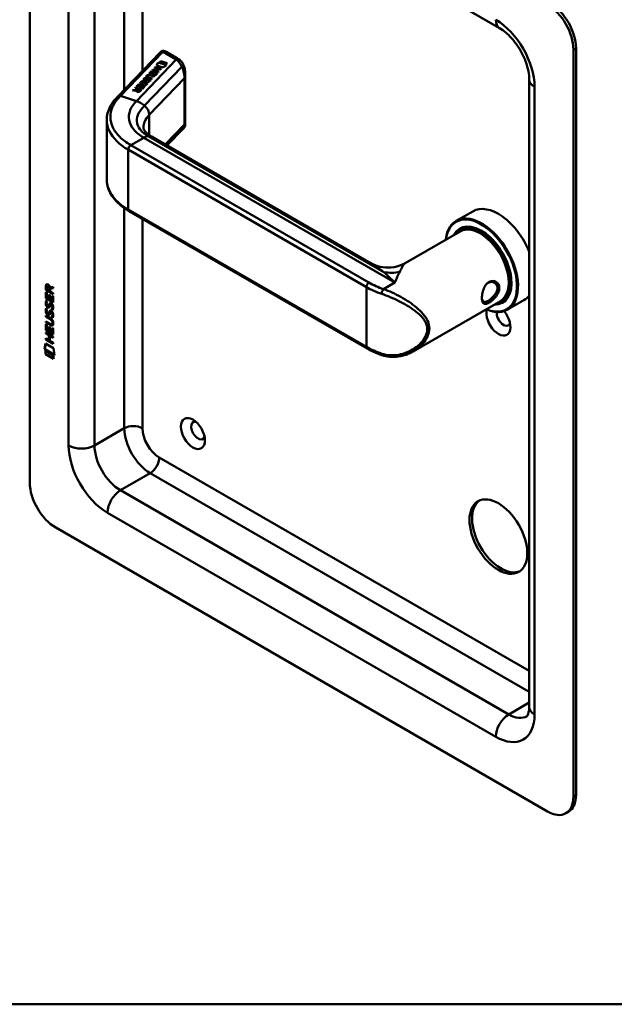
# Model space of a CAD drawing. Header units: millimetres. Extents: x 20 to 833, y 20 to 574.
# Tile 1 of 5: x 176 to 241, y 20 to 128. Entities that reach past the tile are written whole.
import ezdxf

# ---------------------------------------------------------------- set-up
doc = ezdxf.new("R2010")
doc.units = ezdxf.units.MM
doc.header["$LTSCALE"] = 2
for name, color, linetype, lineweight in [('Sichtbare Kanten(DIN)', 7, 'Continuous', 50), ('Sichtbare tangentiale Kanten(DIN)', 7, 'Continuous', 50), ('Skizziergeometrie(DIN)', 7, 'Continuous', 50)]:
    doc.layers.add(name, color=color, linetype=linetype, lineweight=lineweight)

# ---------------------------------------------------------------- blocks, each defined once
blk = doc.blocks.new('Ränder Standardrahmen')
at = {"layer": 'Skizziergeometrie(DIN)', "flags": 128}
blk.add_lwpolyline([(10, 10), (10, 287), (410, 287), (410, 10), (10, 10)], dxfattribs=at)

msp = doc.modelspace()

# ---------------------------------------------------------------- linework, layer by layer
at = {"layer": 'Sichtbare Kanten(DIN)'}
for p, q in [((177.158, 158.652), (177.158, 77.002)), ((228.484, 126.709), (186.057, 151.204)), ((186.777, 119.244), (191.388, 124.047)), ((193.199, 123.465), (192.051, 124.128)), ((236.555, 42.709), (236.555, 124.359)), ((236.838, 42.872), (236.838, 124.522)), ((191.013, 122.629), (191.184, 122.95)), ((191.016, 122.628), (191.184, 122.943)), ((191.184, 122.95), (192.097, 122.658)), ((191.184, 122.95), (191.184, 122.943)), ((191.184, 122.943), (192.09, 122.653)), ((191.327, 122.954), (191.475, 123.108)), ((192.026, 122.73), (191.327, 122.954)), ((191.332, 122.953), (191.475, 123.101)), ((191.475, 123.108), (192.174, 122.884)), ((191.475, 123.108), (191.475, 123.101)), ((191.475, 123.101), (192.169, 122.879)), ((192.174, 122.884), (192.026, 122.73)), ((190.181, 121.738), (190.442, 122.011)), ((190.262, 121.712), (190.181, 121.738)), ((190.186, 121.737), (190.442, 122.004)), ((190.475, 121.934), (190.262, 121.712)), ((190.442, 122.011), (191.109, 121.797)), ((190.442, 122.011), (190.442, 122.004)), ((190.442, 122.004), (191.104, 121.792)), ((190.689, 121.865), (190.475, 121.934)), ((190.502, 121.67), (190.689, 121.865)), ((190.583, 121.644), (190.502, 121.67)), ((190.507, 121.669), (190.689, 121.859)), ((190.545, 122.117), (190.594, 122.168)), ((191.212, 121.904), (190.545, 122.117)), ((190.55, 122.116), (190.594, 122.162)), ((190.77, 121.839), (190.583, 121.644)), ((190.594, 122.168), (190.888, 122.074)), ((190.594, 122.168), (190.594, 122.162)), ((190.594, 122.162), (190.888, 122.068)), ((190.689, 121.865), (190.689, 121.859)), ((190.769, 121.553), (190.979, 121.773)), ((190.979, 121.773), (190.77, 121.839)), ((190.774, 121.552), (190.979, 121.766)), ((190.795, 122.378), (190.844, 122.429)), ((191.089, 122.284), (190.795, 122.378)), ((190.8, 122.376), (190.844, 122.422)), ((190.844, 122.429), (191.511, 122.215)), ((190.844, 122.429), (190.844, 122.422)), ((190.844, 122.422), (191.506, 122.21)), ((191.109, 121.797), (190.85, 121.527)), ((190.888, 122.074), (191.089, 122.284)), ((190.888, 122.068), (191.089, 122.277)), ((190.888, 122.074), (190.888, 122.068)), ((191.172, 122.257), (190.971, 122.048)), ((190.971, 122.048), (191.261, 121.955)), ((190.971, 122.048), (190.971, 122.041)), ((190.971, 122.041), (191.256, 121.95)), ((190.979, 121.773), (190.979, 121.766)), ((191.714, 122.405), (191.013, 122.629)), ((191.089, 122.284), (191.089, 122.277)), ((191.462, 122.165), (191.172, 122.257)), ((191.261, 121.955), (191.212, 121.904)), ((191.511, 122.215), (191.462, 122.165)), ((192.097, 122.658), (191.714, 122.405)), ((194.143, 116.21), (194.143, 121.68)), ((188.793, 120.292), (189.054, 120.565)), ((188.797, 120.291), (189.054, 120.558)), ((189.054, 120.565), (189.721, 120.351)), ((189.054, 120.565), (189.054, 120.558)), ((189.054, 120.558), (189.716, 120.346)), ((189.315, 120.711), (189.315, 120.705)), ((189.37, 120.653), (189.373, 120.652)), ((189.37, 120.653), (189.37, 120.646)), ((189.37, 120.646), (189.373, 120.646)), ((189.451, 120.648), (189.451, 120.641)), ((189.455, 120.92), (189.455, 120.913)), ((189.549, 120.691), (189.549, 120.685)), ((189.586, 120.714), (189.586, 120.708)), ((189.644, 121.054), (189.644, 121.048)), ((189.699, 120.996), (189.702, 120.995)), ((189.699, 120.996), (189.699, 120.989)), ((189.699, 120.989), (189.702, 120.989)), ((189.76, 120.727), (189.755, 120.725)), ((189.78, 120.991), (189.78, 120.984)), ((189.784, 121.263), (189.784, 121.256)), ((189.879, 121.034), (189.879, 121.028)), ((189.907, 120.662), (189.907, 120.665)), ((189.907, 120.656), (189.907, 120.659)), ((189.908, 120.673), (189.908, 120.666)), ((189.916, 121.057), (189.916, 121.051)), ((189.999, 121.421), (189.999, 121.414)), ((190.033, 121.486), (190.031, 121.485)), ((190.11, 120.811), (190.044, 120.85)), ((190.089, 121.069), (190.084, 121.068)), ((190.477, 121.139), (190.094, 121.262)), ((190.137, 121.315), (190.526, 121.19)), ((190.137, 121.308), (190.521, 121.185)), ((190.236, 121.005), (190.237, 121.008)), ((190.236, 120.999), (190.237, 121.002)), ((190.237, 121.016), (190.237, 121.009)), ((190.727, 121.4), (190.338, 121.524)), ((190.392, 121.573), (190.776, 121.45)), ((190.392, 121.567), (190.771, 121.445)), ((190.526, 121.19), (190.477, 121.139)), ((190.776, 121.45), (190.727, 121.4)), ((190.85, 121.527), (190.769, 121.553)), ((231.726, 52.507), (231.726, 121.093)), ((188.388, 119.871), (188.444, 119.929)), ((188.769, 119.888), (188.388, 119.871)), ((188.395, 119.871), (188.444, 119.923)), ((188.444, 119.929), (188.808, 119.946)), ((188.444, 119.923), (188.808, 119.939)), ((188.444, 119.929), (188.444, 119.923)), ((188.652, 120.146), (188.701, 120.197)), ((188.918, 120.061), (188.652, 120.146)), ((188.657, 120.144), (188.701, 120.191)), ((188.701, 120.197), (189.368, 119.984)), ((188.701, 120.197), (188.701, 120.191)), ((188.701, 120.191), (189.363, 119.979)), ((188.769, 119.888), (188.769, 119.882)), ((188.874, 120.266), (188.793, 120.292)), ((188.808, 119.946), (188.918, 120.061)), ((188.808, 119.939), (188.918, 120.054)), ((188.808, 119.946), (188.808, 119.939)), ((188.855, 119.858), (188.855, 119.852)), ((189.087, 120.488), (188.874, 120.266)), ((189, 120.034), (188.885, 119.915)), ((188.918, 120.061), (188.918, 120.054)), ((189.237, 119.958), (189, 120.034)), ((189.301, 120.419), (189.087, 120.488)), ((189.114, 120.225), (189.301, 120.419)), ((189.195, 120.199), (189.114, 120.225)), ((189.119, 120.223), (189.301, 120.413)), ((189.122, 119.839), (189.237, 119.958)), ((189.122, 119.832), (189.237, 119.952)), ((189.382, 120.393), (189.195, 120.199)), ((189.368, 119.984), (189.198, 119.807)), ((189.237, 119.958), (189.237, 119.952)), ((189.301, 120.419), (189.301, 120.413)), ((189.381, 120.107), (189.591, 120.327)), ((189.462, 120.081), (189.381, 120.107)), ((189.591, 120.327), (189.382, 120.393)), ((189.385, 120.106), (189.591, 120.32)), ((189.721, 120.351), (189.462, 120.081)), ((189.591, 120.327), (189.591, 120.32)), ((189.781, 120.468), (189.715, 120.507)), ((185.563, 110.148), (185.563, 116.621)), ((193.974, 115.781), (192.139, 113.869)), ((214.377, 101.029), (190.444, 114.847)), ((214.01, 91.679), (187.989, 106.703)), ((225.552, 106.673), (223.742, 105.628)), ((224.172, 104.491), (218.167, 101.024)), ((224.299, 104.795), (224.129, 104.697)), ((178.906, 98.086), (178.907, 98.515)), ((178.949, 98.111), (178.906, 98.086)), ((179.715, 97.619), (178.906, 98.086)), ((178.949, 98.539), (178.907, 98.515)), ((178.949, 98.111), (178.949, 98.539)), ((179.715, 97.668), (178.949, 98.111)), ((179.005, 98.443), (179.005, 98.154)), ((179.005, 98.154), (179.293, 97.987)), ((179.093, 98.593), (179.05, 98.569)), ((179.293, 97.987), (179.293, 98.277)), ((179.335, 98.012), (179.293, 97.987)), ((179.335, 98.012), (179.335, 98.302)), ((179.377, 98.346), (179.715, 98.409)), ((179.715, 98.268), (179.392, 98.208)), ((179.434, 98.232), (179.392, 98.208)), ((179.392, 98.208), (179.392, 97.93)), ((179.715, 98.284), (179.434, 98.232)), ((179.715, 98.409), (179.715, 98.268)), ((178.905, 97.195), (178.906, 97.849)), ((178.948, 97.219), (178.905, 97.195)), ((179.714, 96.727), (178.905, 97.195)), ((178.906, 97.849), (179.004, 97.792)), ((178.948, 97.219), (178.948, 97.825)), ((179.714, 96.776), (178.948, 97.219)), ((178.954, 96.914), (179.05, 96.826)), ((179.004, 97.792), (179.004, 97.261)), ((179.004, 97.261), (179.257, 97.115)), ((179.257, 97.115), (179.257, 97.587)), ((179.257, 97.587), (179.356, 97.53)), ((179.3, 97.139), (179.257, 97.115)), ((179.3, 97.139), (179.3, 97.562)), ((179.356, 97.53), (179.356, 97.058)), ((179.356, 97.058), (179.616, 96.907)), ((179.392, 97.93), (179.715, 97.743)), ((179.616, 96.907), (179.616, 97.445)), ((179.616, 97.445), (179.714, 97.388)), ((179.658, 96.932), (179.616, 96.907)), ((179.658, 96.932), (179.658, 97.421)), ((179.714, 97.388), (179.714, 96.727)), ((179.715, 97.743), (179.715, 97.619)), ((228.572, 96.87), (219.047, 91.371)), ((231.152, 96.974), (229.342, 95.929)), ((178.953, 96.083), (179.049, 95.995)), ((179.01, 96.447), (179.012, 96.44)), ((179.234, 96.318), (179.192, 96.293)), ((179.237, 96.319), (179.194, 96.295)), ((179.203, 96.303), (179.206, 96.307)), ((179.245, 96.328), (179.248, 96.332)), ((179.468, 96.536), (179.426, 96.512)), ((179.5, 96.5), (179.496, 96.502)), ((179.542, 96.525), (179.5, 96.5)), ((179.542, 96.525), (179.539, 96.527)), ((179.596, 95.976), (179.554, 95.952)), ((228.899, 96.827), (228.729, 96.729)), ((178.904, 95.162), (178.904, 95.285)), ((178.904, 95.285), (179.37, 95.016)), ((178.946, 95.186), (178.904, 95.162)), ((179.376, 94.889), (178.904, 95.162)), ((178.946, 95.186), (178.947, 95.26)), ((179.419, 94.913), (178.946, 95.186)), ((179.009, 95.616), (179.011, 95.609)), ((179.233, 95.486), (179.191, 95.462)), ((179.236, 95.488), (179.194, 95.463)), ((179.202, 95.472), (179.205, 95.476)), ((179.245, 95.497), (179.248, 95.5)), ((179.468, 95.705), (179.425, 95.681)), ((179.499, 95.669), (179.496, 95.671)), ((179.541, 95.693), (179.499, 95.669)), ((179.541, 95.693), (179.538, 95.695)), ((179.596, 95.145), (179.553, 95.12)), ((178.903, 93.689), (178.903, 94.344)), ((178.903, 94.344), (179.002, 94.287)), ((178.945, 93.714), (178.903, 93.689)), ((179.712, 93.222), (178.903, 93.689)), ((178.904, 94.53), (178.904, 94.653)), ((178.904, 94.653), (179.376, 94.38)), ((178.946, 94.555), (178.904, 94.53)), ((179.369, 94.261), (178.904, 94.53)), ((178.945, 93.714), (178.946, 94.319)), ((179.712, 93.271), (178.945, 93.714)), ((178.946, 94.555), (178.946, 94.629)), ((179.412, 94.285), (178.946, 94.555)), ((179.002, 94.287), (179.002, 93.755)), ((179.002, 93.755), (179.255, 93.609)), ((179.255, 94.081), (179.354, 94.024)), ((179.255, 93.609), (179.255, 94.081)), ((179.297, 93.634), (179.255, 93.609)), ((179.297, 93.634), (179.297, 94.057)), ((179.354, 94.024), (179.353, 93.552)), ((179.613, 94.364), (179.571, 94.34)), ((179.613, 93.402), (179.613, 93.94)), ((179.613, 93.94), (179.712, 93.883)), ((179.625, 94.488), (179.625, 94.492)), ((179.655, 93.426), (179.656, 93.915)), ((179.668, 94.513), (179.668, 94.516)), ((179.712, 93.883), (179.712, 93.222)), ((178.902, 93.307), (178.902, 93.43)), ((178.902, 93.43), (179.711, 92.963)), ((178.945, 93.332), (178.902, 93.307)), ((179.254, 93.104), (178.902, 93.307)), ((178.902, 92.676), (178.902, 92.799)), ((178.902, 92.799), (179.254, 92.596)), ((178.944, 92.7), (178.902, 92.676)), ((179.711, 92.208), (178.902, 92.676)), ((178.944, 92.7), (178.944, 92.774)), ((179.711, 92.257), (178.944, 92.7)), ((178.945, 93.332), (178.945, 93.406)), ((179.296, 93.129), (178.945, 93.332)), ((179.296, 93.129), (179.254, 93.104)), ((179.254, 92.596), (179.254, 93.104)), ((179.296, 92.62), (179.254, 92.596)), ((179.296, 92.62), (179.296, 93.129)), ((179.353, 93.552), (179.613, 93.402)), ((179.355, 93.046), (179.354, 92.537)), ((179.397, 93.07), (179.355, 93.046)), ((179.711, 92.84), (179.355, 93.046)), ((179.711, 92.889), (179.397, 93.07)), ((179.655, 93.426), (179.613, 93.402)), ((179.711, 92.963), (179.711, 92.84)), ((178.752, 91.594), (178.882, 92.216)), ((178.794, 91.619), (178.752, 91.594)), ((179.859, 90.954), (178.752, 91.594)), ((178.794, 91.619), (178.915, 92.197)), ((179.85, 91.008), (178.794, 91.619)), ((178.882, 92.216), (179.732, 91.724)), ((179.354, 92.537), (179.711, 92.331)), ((179.711, 92.331), (179.711, 92.208)), ((179.732, 91.724), (179.859, 90.954)), ((178.881, 91.053), (178.882, 91.426)), ((178.924, 91.077), (178.881, 91.053)), ((179.729, 90.563), (178.881, 91.053)), ((178.882, 91.426), (179.729, 90.936)), ((178.924, 91.077), (178.924, 91.401)), ((179.729, 90.612), (178.924, 91.077)), ((179.729, 90.936), (179.729, 90.563)), ((179.986, 72.103), (233.726, 41.076)), ((235.726, 40.878), (236.009, 41.041))]:
    msp.add_line(p, q, dxfattribs=at)
for centre, major_axis, ratio, start_param, end_param in [((233.726, 125.992), (2, -3.464), 0.5773503, 0.7853982, 2.3561945), ((234.009, 126.155), (-2, 3.464), 0.5773503, 3.9269908, 5.4977871), ((191.851, 123.55), (-0.076, -0.62), 0.7115312, 2.8475901, 2.8503953), ((190.678, 120.658), (-0.7, 0.879), 0.508563, 5.6322742, 6.3506135), ((190.678, 120.652), (-0.7, 0.879), 0.508563, 5.6322742, 6.3506135), ((189.742, 120.831), (0.425, 0.134), 0.3231453, 3.0328436, 3.5542314), ((189.742, 120.825), (0.425, 0.134), 0.3231453, 3.0328436, 3.5542314), ((190.07, 121.174), (-0.424, -0.134), 0.3233846, 6.1744606, 6.6961534), ((190.07, 121.167), (-0.424, -0.134), 0.3233846, 6.1744606, 6.6961534), ((189.77, 120.719), (0.0415, 0.0104), 0.2378528, 1.4582702, 1.7663483), ((191.588, 121.607), (-1.686, -0.2), 0.2227734, 6.0189823, 6.7374462), ((189.63, 120.611), (0.276, 0.072), 0.3664071, 6.1193528, 6.5796465), ((191.588, 121.6), (-1.686, -0.2), 0.2227734, 6.0189823, 6.248126), ((189.21, 120.338), (0.695, 0.349), 0.1896589, 6.0682095, 6.1291689), ((189.21, 120.331), (0.695, 0.349), 0.1896589, 6.0682095, 6.1291689), ((189.63, 120.605), (0.276, 0.072), 0.3664071, 6.1193528, 6.1883477), ((192.94, 117.067), (-2.871, 4.449), 0.1919845, 6.0537057, 6.3286387), ((190.1, 121.062), (-0.0415, -0.0104), 0.2378528, 4.5998628, 4.9079409), ((189.957, 120.953), (-0.279, -0.072), 0.3644737, 2.9788815, 3.4367128), ((189.487, 120.654), (-0.747, -0.376), 0.1815355, 2.9351092, 2.9942501), ((189.487, 120.647), (-0.747, -0.376), 0.1815355, 2.9351092, 2.9942501), ((189.957, 120.947), (-0.279, -0.072), 0.3644737, 2.9788815, 3.0474983), ((189.282, 119.938), (-0.518, -0.093), 0.3764718, 6.0705057, 6.9013133), ((189.282, 119.931), (-0.518, -0.093), 0.3764718, 6.0705057, 6.1995434), ((188.947, 120.031), (-0.151, 0.213), 0.8045146, 2.3224703, 3.2952147), ((188.947, 120.024), (0.151, -0.213), 0.8045146, 5.4640629, 6.4368074), ((228.352, 101.823), (-2.8, 4.85), 0.5773503, 4.4778663, 6.2831853), ((226.542, 100.778), (2.8, -4.85), 0.5773503, 5.616239, 10.0917243), ((226.486, 100.746), (-2.76, 4.78), 0.5773503, 2.4932761, 6.9315019), ((226.486, 100.746), (2.34, -4.053), 0.5773503, 5.9355207, 9.7724426), ((226.429, 100.713), (2.3, -3.984), 0.5773503, 5.9872224, 9.7207409), ((226.372, 100.68), (-2.26, 3.914), 0.5773503, 2.9106512, 6.5141268), ((226.514, 100.762), (-2.32, 4.018), 0.5773503, 5.5020883, 6.5389379), ((226.655, 100.844), (-2.32, 4.018), 0.5773503, 0.0304835, 0.1372034), ((226.372, 100.68), (-2.2, 3.811), 0.5773503, 3.1415926, 6.2831853), ((226.599, 100.811), (-2.3, 3.984), 0.5773503, 6.0631329, 6.2831853), ((179.339, 97.999), (0.285, -0.572), 0.3018726, 2.7128452, 3.6855896), ((179.381, 98.023), (0.285, -0.572), 0.3018726, 2.7128452, 3.1600615), ((178.945, 98.2), (0.033, 0.522), 0.8552942, 5.0507542, 5.8815618), ((226.514, 100.762), (2.32, -4.018), 0.5773503, 6.0274328, 7.0642824), ((228.07, 101.66), (1.91, -3.308), 0.5773503, 5.5573257, 5.5573391), ((228.126, 101.693), (-1.8, 3.118), 0.5773503, 2.4625862, 2.4626231), ((228.07, 101.66), (1.91, -3.308), 0.5773503, 5.6399675, 5.6400461), ((226.372, 100.68), (-2.26, 3.914), 0.5773503, 2.4227818, 2.4228285), ((226.429, 100.713), (2.3, -3.984), 0.5773503, 5.5461276, 5.5461693), ((226.486, 100.746), (2.34, -4.053), 0.5773503, 5.528422, 5.5284601), ((226.655, 100.844), (1.95, -3.377), 0.5773503, 6.020574, 6.0206783), ((226.712, 100.876), (1.91, -3.308), 0.5773503, 6.0455203, 6.0458231), ((226.599, 100.811), (2.3, -3.984), 0.5773503, 0, 0.2200524), ((228.352, 101.823), (2.8, -4.85), 0.5773503, 0, 0.2345227), ((179.368, 97.256), (0.278, 0.917), 0.2812352, 2.6697512, 2.7307106), ((179.22, 96.585), (0.059, 0.299), 0.7221699, 2.2112627, 2.6715564), ((179.186, 96.321), (0.0248, 0.0325), 0.5839136, 4.3085899, 4.616668), ((179.229, 96.345), (0.0248, 0.0325), 0.5839136, 4.3085899, 4.616668), ((179.313, 96.057), (0.145, 0.462), 0.6150433, 5.609575, 6.1309628), ((179.355, 96.081), (0.145, 0.462), 0.6150433, 5.609575, 6.1309628), ((228.352, 94.802), (0.93, -1.611), 0.5773503, 3.6588999, 8.1384516), ((226.429, 100.713), (2.3, -3.984), 0.5773503, 5.7352435, 5.735264), ((226.372, 100.68), (-2.26, 3.914), 0.5773503, 2.6246191, 2.6246767), ((226.372, 100.68), (-2.2, 3.811), 0.5773503, 2.6777241, 2.6778693), ((226.655, 100.844), (-2.32, 4.018), 0.5773503, 2.5828406, 2.5829239), ((226.655, 100.844), (2.32, -4.018), 0.5773503, 6.1459819, 6.2527018), ((179.391, 96.491), (0.304, 0.982), 0.2703466, 2.6905514, 2.7496924), ((179.222, 95.755), (0.062, 0.301), 0.7230879, 2.2199231, 2.6777544), ((179.186, 95.49), (0.0248, 0.0325), 0.5839136, 4.3085899, 4.616668), ((179.228, 95.514), (0.0248, 0.0325), 0.5839136, 4.3085899, 4.616668), ((178.289, 94.113), (1.39, 0.562), 0.6425575, 6.0293145, 6.7477784), ((179.313, 95.226), (0.145, 0.462), 0.6153509, 5.6088275, 6.1305203), ((179.355, 95.251), (0.145, 0.462), 0.6153509, 5.6088275, 6.1305203), ((228.918, 95.128), (0.53, -0.918), 0.5773503, 3.7962348, 6.7390892), ((178.29, 96.413), (1.354, -2.201), 0.2164125, 5.9020216, 6.620361), ((172.997, 104.794), (6.576, -10.453), 0.0794051, 6.1336195, 6.4085525), ((178.332, 96.438), (1.354, -2.201), 0.2164125, 5.9020216, 6.2333915), ((173.04, 104.818), (6.576, -10.453), 0.0794051, 6.2801711, 6.4085525), ((215.814, 91.318), (-0.125, -0.38), 0.405066, 0, 0.0026517), ((195.543, 82.717), (-0.53, 0.918), 0.5773503, 5.8272815, 9.8806818), ((179.986, 75.369), (-2, 3.464), 0.5773503, 0.7853982, 2.3561945), ((228.635, 71.286), (-2.23, 3.862), 0.5773503, 0.0634602, 3.0781324), ((233.726, 44.342), (2, -3.464), 0.5773503, 5.4977871, 7.0685835), ((234.009, 44.505), (2, -3.464), 0.5773503, 0, 0.7853982)]:
    msp.add_ellipse(centre, major_axis=major_axis, ratio=ratio, start_param=start_param, end_param=end_param, dxfattribs=at)
for centre, major_axis in [((194.977, 82.391), (-0.93, 1.611)), ((228.352, 71.123), (-2.23, 3.862))]:
    msp.add_ellipse(centre, major_axis=major_axis, ratio=0.5773503, dxfattribs=at)
for points, knots in [([(231.726, 121.093), (231.726, 121.354), (231.698, 121.657), (231.567, 122.33), (231.462, 122.701), (231.172, 123.469), (230.985, 123.866), (230.548, 124.631), (230.296, 124.999), (229.764, 125.656), (229.483, 125.946), (228.956, 126.403), (228.709, 126.579), (228.484, 126.709)], [0, 0, 0, 0, 0.2471265, 0.2471265, 0.5076091, 0.5076091, 0.778558, 0.778558, 1.053397, 1.053397, 1.3246151, 1.3246151, 1.5707963, 1.5707963, 1.5707963, 1.5707963]), ([(191.51, 124.142), (191.502, 124.137), (191.494, 124.132), (191.477, 124.121), (191.469, 124.116), (191.452, 124.104), (191.444, 124.098), (191.428, 124.085), (191.42, 124.078), (191.404, 124.063), (191.396, 124.055), (191.388, 124.047)], [3.14159265, 3.14159265, 3.14159265, 3.14159265, 3.19744319, 3.19744319, 3.25329373, 3.25329373, 3.30914426, 3.30914426, 3.3649948, 3.3649948, 3.42084533, 3.42084533, 3.42084533, 3.42084533]), ([(191.516, 124.145), (191.553, 124.166), (191.592, 124.182), (191.679, 124.204), (191.728, 124.21), (191.834, 124.207), (191.892, 124.196), (191.977, 124.165), (192.007, 124.152), (192.036, 124.136)], [0.00184711, 0.00184711, 0.00184711, 0.00184711, 0.03328018, 0.03328018, 0.07006619, 0.07006619, 0.11365317, 0.11365317, 0.13857608, 0.13857608, 0.13857608, 0.13857608]), ([(193.543, 123.226), (193.522, 123.244), (193.5, 123.261), (193.456, 123.295), (193.434, 123.312), (193.389, 123.345), (193.366, 123.36), (193.319, 123.392), (193.296, 123.407), (193.248, 123.437), (193.223, 123.451), (193.199, 123.465)], [1.38714146, 1.38714146, 1.38714146, 1.38714146, 1.42387243, 1.42387243, 1.4606034, 1.4606034, 1.49733438, 1.49733438, 1.53406535, 1.53406535, 1.57079633, 1.57079633, 1.57079633, 1.57079633]), ([(193.54, 123.227), (193.668, 123.12), (193.776, 122.989), (193.954, 122.692), (194.023, 122.523), (194.075, 122.323), (194.081, 122.299), (194.087, 122.274)], [0, 0, 0, 0, 0.13984361, 0.13984361, 0.29010069, 0.29010069, 0.31120868, 0.31120868, 0.31120868, 0.31120868]), ([(190.137, 121.315), (190.102, 121.326), (190.067, 121.34), (190.027, 121.367), (190.015, 121.378), (190.001, 121.401), (189.998, 121.413), (190, 121.439), (190.006, 121.452), (190.02, 121.472), (190.025, 121.478), (190.031, 121.485)], [0, 0, 0, 0, 0.030130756, 0.030130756, 0.046431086, 0.046431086, 0.062072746, 0.062072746, 0.079974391, 0.079974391, 0.089297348, 0.089297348, 0.089297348, 0.089297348]), ([(189.999, 121.414), (189.999, 121.404), (190.002, 121.393), (190.015, 121.372), (190.027, 121.361), (190.067, 121.334), (190.102, 121.319), (190.137, 121.308)], [-0.060122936, -0.060122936, -0.060122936, -0.060122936, -0.046431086, -0.046431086, -0.030130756, -0.030130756, 0, 0, 0, 0]), ([(185.563, 116.684), (185.563, 117.178), (185.693, 117.678), (186.141, 118.535), (186.455, 118.909), (186.777, 119.244)], [0, 0, 0, 0, 0.5856709, 0.5856709, 1.0843383, 1.0843383, 1.0843383, 1.0843383]), ([(189.588, 115.876), (189.591, 115.692), (189.623, 115.574), (189.854, 115.294), (189.942, 115.205), (190.159, 115.027), (190.292, 114.935), (190.446, 114.846)], [0, 0, 0, 0, 0.47854132, 0.47854132, 0.65842621, 0.65842621, 0.84610371, 0.84610371, 0.84610371, 0.84610371]), ([(194.143, 116.21), (194.143, 116.196), (194.143, 116.179), (194.14, 116.144), (194.138, 116.125), (194.13, 116.077), (194.124, 116.048), (194.1, 115.973), (194.08, 115.928), (194.035, 115.855), (194.014, 115.826), (193.99, 115.799)], [0.00003353, 0.00003353, 0.00003353, 0.00003353, 0.01554191, 0.01554191, 0.0309443, 0.0309443, 0.05366818, 0.05366818, 0.09094317, 0.09094317, 0.11783641, 0.11783641, 0.11783641, 0.11783641]), ([(187.99, 106.702), (187.369, 107.061), (186.838, 107.487), (186.033, 108.434), (185.752, 108.971), (185.586, 109.728), (185.563, 109.942), (185.563, 110.155)], [0, 0, 0, 0, 0.6473786, 0.6473786, 1.3044067, 1.3044067, 1.5578663, 1.5578663, 1.5578663, 1.5578663]), ([(214.376, 101.03), (214.698, 100.845), (215.062, 100.701), (215.828, 100.527), (216.24, 100.501), (217.064, 100.579), (217.486, 100.694), (217.965, 100.914), (218.066, 100.966), (218.163, 101.021)], [0, 0, 0, 0, 0.3040809, 0.3040809, 0.6218938, 0.6218938, 0.9585768, 0.9585768, 1.0517132, 1.0517132, 1.0517132, 1.0517132]), ([(227.344, 98.969), (227.201, 98.887), (226.939, 98.626), (226.678, 98.065), (226.548, 97.451), (226.548, 96.743), (226.809, 96.462), (227.332, 96.666), (227.955, 97.123), (228.466, 97.851), (228.464, 98.514), (228.318, 98.787), (228.005, 99.1), (227.63, 99.134), (227.344, 98.97), (227.344, 98.97), (227.344, 98.969), (227.344, 98.969)], [-2.1150324, -2.1150324, -2.1150324, -2.1150324, -1.9639931, -1.8129167, -1.6618403, -1.510764, -1.2086112, -1.0575348, -0.9064584, -0.6043056, -0.4532292, -0.3399219, -0.3021528, 0, 0, 0, 0.0000372, 0.0000372, 0.0000372, 0.0000372]), ([(227.244, 98.871), (227.244, 98.871), (227.244, 98.871), (227.244, 98.871), (227.499, 99.018), (227.8, 98.993), (228.002, 98.83), (228.028, 98.81), (228.051, 98.788), (228.073, 98.763), (228.139, 98.691), (228.189, 98.603), (228.218, 98.503), (228.256, 98.371), (228.257, 98.218), (228.218, 98.064), (228.142, 97.756), (227.909, 97.443), (227.644, 97.205), (227.512, 97.086), (227.372, 96.985), (227.244, 96.911), (227.116, 96.837), (227.001, 96.791), (226.905, 96.778), (226.713, 96.753), (226.602, 96.867), (226.564, 97.109), (226.56, 97.141), (226.556, 97.176), (226.554, 97.212)], [2.1150323, 2.1150323, 2.1150323, 2.1150323, 2.1150695, 2.1150695, 2.1150695, 2.4172223, 2.4172223, 2.4172223, 2.4549914, 2.4549914, 2.4549914, 2.5682987, 2.5682987, 2.5682987, 2.7193751, 2.7193751, 2.7193751, 3.0215279, 3.0215279, 3.0215279, 3.1726043, 3.1726043, 3.1726043, 3.3236807, 3.3236807, 3.3236807, 3.6258335, 3.6258335, 3.6258335, 3.6663938, 3.6663938, 3.6663938, 3.6663938]), ([(179.625, 94.492), (179.625, 94.507), (179.625, 94.523), (179.62, 94.569), (179.614, 94.602), (179.593, 94.663), (179.579, 94.691), (179.545, 94.745), (179.525, 94.77), (179.464, 94.832), (179.419, 94.864), (179.376, 94.889)], [0, 0, 0, 0, 0.01400423, 0.01400423, 0.0408947, 0.0408947, 0.06439039, 0.06439039, 0.08887549, 0.08887549, 0.13413559, 0.13413559, 0.13413559, 0.13413559]), ([(179.668, 94.516), (179.668, 94.531), (179.667, 94.547), (179.662, 94.594), (179.656, 94.626), (179.635, 94.688), (179.622, 94.715), (179.588, 94.769), (179.568, 94.794), (179.506, 94.857), (179.461, 94.888), (179.419, 94.913)], [0, 0, 0, 0, 0.01400423, 0.01400423, 0.0408947, 0.0408947, 0.06439039, 0.06439039, 0.08887549, 0.08887549, 0.13413559, 0.13413559, 0.13413559, 0.13413559]), ([(215.689, 90.938), (215.567, 90.979), (215.447, 91.021), (215.21, 91.109), (215.094, 91.155), (214.865, 91.25), (214.753, 91.299), (214.533, 91.402), (214.425, 91.455), (214.214, 91.564), (214.111, 91.621), (214.01, 91.679)], [1.30450231, 1.30450231, 1.30450231, 1.30450231, 1.35776111, 1.35776111, 1.41101992, 1.41101992, 1.46427872, 1.46427872, 1.51753752, 1.51753752, 1.57079633, 1.57079633, 1.57079633, 1.57079633]), ([(219.042, 91.368), (218.548, 91.083), (217.994, 90.883), (216.911, 90.723), (216.365, 90.747), (215.799, 90.903), (215.744, 90.92), (215.689, 90.938)], [0, 0, 0, 0, 0.4643449, 0.4643449, 0.89266404, 0.89266404, 0.93939799, 0.93939799, 0.93939799, 0.93939799]), ([(231.484, 51.492), (231.484, 51.492), (231.484, 51.492), (231.503, 51.51), (231.52, 51.53), (231.566, 51.608), (231.595, 51.667), (231.651, 51.833), (231.677, 51.938), (231.715, 52.193), (231.726, 52.341), (231.726, 52.507)], [5.49778714, 5.49778714, 5.49778714, 5.49778714, 5.65486678, 5.65486678, 5.81194641, 5.81194641, 5.96902604, 5.96902604, 6.12610567, 6.12610567, 6.28318531, 6.28318531, 6.28318531, 6.28318531])]:
    msp.add_open_spline(points, degree=3, knots=knots, dxfattribs=at)
for points in [[(194.088, 122.269), (194.128, 122.085), (194.143, 121.888), (194.143, 121.684)], [(194.143, 121.68), (194.143, 121.681), (194.143, 121.683), (194.143, 121.684)], [(189.223, 120.703), (189.221, 120.735), (189.237, 120.769), (189.272, 120.805)], [(189.223, 120.706), (189.224, 120.735), (189.24, 120.766), (189.272, 120.799)], [(189.353, 120.595), (189.281, 120.611), (189.228, 120.646), (189.223, 120.703)], [(189.272, 120.805), (189.283, 120.816), (189.295, 120.828), (189.309, 120.84)], [(189.272, 120.799), (189.283, 120.81), (189.295, 120.821), (189.309, 120.833)], [(189.309, 120.84), (189.359, 120.882), (189.439, 120.915), (189.455, 120.92)], [(189.309, 120.833), (189.359, 120.876), (189.439, 120.908), (189.455, 120.913)], [(189.41, 120.824), (189.351, 120.784), (189.315, 120.747), (189.315, 120.712)], [(189.473, 120.593), (189.437, 120.585), (189.398, 120.585), (189.353, 120.595)], [(189.373, 120.652), (189.401, 120.643), (189.423, 120.642), (189.451, 120.648)], [(189.373, 120.646), (189.401, 120.637), (189.423, 120.635), (189.451, 120.641)], [(189.529, 120.881), (189.529, 120.881), (189.461, 120.858), (189.41, 120.824)], [(189.451, 120.648), (189.479, 120.654), (189.511, 120.669), (189.549, 120.691)], [(189.451, 120.641), (189.479, 120.648), (189.511, 120.662), (189.549, 120.685)], [(189.455, 120.92), (189.459, 120.918), (189.529, 120.881), (189.529, 120.881)], [(189.455, 120.913), (189.458, 120.911), (189.504, 120.888), (189.522, 120.878)], [(189.646, 120.669), (189.579, 120.625), (189.528, 120.605), (189.473, 120.593)], [(189.549, 120.691), (189.555, 120.695), (189.586, 120.714), (189.586, 120.714)], [(189.549, 120.685), (189.555, 120.688), (189.586, 120.708), (189.586, 120.708)], [(189.553, 121.046), (189.55, 121.078), (189.566, 121.112), (189.601, 121.148)], [(189.552, 121.049), (189.553, 121.078), (189.569, 121.109), (189.601, 121.141)], [(189.682, 120.938), (189.61, 120.954), (189.557, 120.989), (189.553, 121.046)], [(189.586, 120.714), (189.63, 120.743), (189.666, 120.76), (189.701, 120.773)], [(189.586, 120.708), (189.63, 120.736), (189.666, 120.754), (189.701, 120.767)], [(189.601, 121.148), (189.612, 121.159), (189.624, 121.17), (189.639, 121.183)], [(189.601, 121.141), (189.612, 121.153), (189.624, 121.164), (189.639, 121.176)], [(189.639, 121.183), (189.688, 121.225), (189.768, 121.258), (189.784, 121.263)], [(189.639, 121.176), (189.688, 121.218), (189.768, 121.251), (189.784, 121.256)], [(189.739, 121.167), (189.68, 121.127), (189.645, 121.09), (189.644, 121.055)], [(189.755, 120.725), (189.725, 120.715), (189.691, 120.698), (189.646, 120.669)], [(189.803, 120.935), (189.767, 120.928), (189.727, 120.928), (189.682, 120.938)], [(189.701, 120.773), (189.755, 120.793), (189.821, 120.8), (189.895, 120.775)], [(189.701, 120.767), (189.755, 120.786), (189.821, 120.793), (189.895, 120.769)], [(189.702, 120.995), (189.73, 120.986), (189.752, 120.985), (189.78, 120.991)], [(189.702, 120.989), (189.73, 120.979), (189.752, 120.978), (189.78, 120.984)], [(189.715, 120.507), (189.715, 120.507), (189.785, 120.542), (189.811, 120.558)], [(189.721, 120.504), (189.738, 120.513), (189.789, 120.539), (189.811, 120.552)], [(189.859, 121.223), (189.859, 121.223), (189.79, 121.201), (189.739, 121.167)], [(189.887, 120.709), (189.861, 120.728), (189.812, 120.737), (189.773, 120.73)], [(189.78, 120.991), (189.808, 120.997), (189.84, 121.011), (189.879, 121.034)], [(189.78, 120.984), (189.808, 120.991), (189.84, 121.005), (189.879, 121.028)], [(189.784, 121.263), (189.788, 121.26), (189.859, 121.223), (189.859, 121.223)], [(189.784, 121.256), (189.787, 121.254), (189.833, 121.23), (189.851, 121.221)], [(189.975, 121.012), (189.908, 120.968), (189.857, 120.948), (189.803, 120.935)], [(189.811, 120.558), (189.858, 120.587), (189.889, 120.617), (189.903, 120.651)], [(189.811, 120.552), (189.858, 120.581), (189.889, 120.611), (189.903, 120.644)], [(189.915, 120.545), (189.893, 120.527), (189.857, 120.502), (189.818, 120.484)], [(189.879, 121.034), (189.884, 121.038), (189.915, 121.057), (189.916, 121.057)], [(189.879, 121.028), (189.884, 121.031), (189.915, 121.05), (189.916, 121.051)], [(189.895, 120.775), (189.918, 120.768), (189.922, 120.765), (189.929, 120.762)], [(189.895, 120.769), (189.918, 120.761), (189.922, 120.759), (189.929, 120.756)], [(190, 120.658), (189.991, 120.619), (189.967, 120.586), (189.915, 120.545)], [(189.916, 121.057), (189.959, 121.085), (189.995, 121.103), (190.031, 121.116)], [(189.916, 121.051), (189.959, 121.079), (189.995, 121.097), (190.031, 121.109)], [(189.929, 120.762), (189.977, 120.741), (190.012, 120.704), (190, 120.658)], [(189.929, 120.756), (189.97, 120.738), (190.001, 120.709), (190.003, 120.673)], [(190.084, 121.068), (190.054, 121.058), (190.02, 121.041), (189.975, 121.012)], [(190.031, 121.116), (190.085, 121.136), (190.151, 121.143), (190.224, 121.118)], [(190.031, 121.109), (190.085, 121.129), (190.151, 121.136), (190.224, 121.112)], [(190.044, 120.85), (190.044, 120.85), (190.114, 120.885), (190.14, 120.901)], [(190.05, 120.847), (190.067, 120.855), (190.119, 120.881), (190.14, 120.895)], [(190.216, 121.052), (190.19, 121.071), (190.141, 121.08), (190.102, 121.073)], [(190.147, 120.827), (190.136, 120.822), (190.11, 120.811), (190.11, 120.811)], [(190.14, 120.901), (190.188, 120.93), (190.218, 120.96), (190.232, 120.994)], [(190.14, 120.895), (190.188, 120.924), (190.218, 120.954), (190.232, 120.987)], [(190.244, 120.887), (190.222, 120.87), (190.186, 120.845), (190.147, 120.827)], [(190.224, 121.118), (190.248, 121.111), (190.252, 121.108), (190.259, 121.105)], [(190.224, 121.112), (190.248, 121.104), (190.252, 121.102), (190.259, 121.099)], [(190.33, 121.001), (190.32, 120.962), (190.296, 120.929), (190.244, 120.887)], [(190.259, 121.105), (190.307, 121.084), (190.341, 121.047), (190.33, 121.001)], [(190.259, 121.099), (190.299, 121.081), (190.33, 121.052), (190.332, 121.016)], [(188.885, 119.915), (188.85, 119.878), (188.828, 119.828), (188.925, 119.797)], [(188.855, 119.852), (188.855, 119.829), (188.873, 119.807), (188.925, 119.79)], [(189.198, 119.807), (189.138, 119.749), (189.024, 119.704), (188.881, 119.749)], [(189.818, 120.484), (189.807, 120.479), (189.781, 120.468), (189.781, 120.468)], [(185.563, 116.684), (185.563, 116.683), (185.563, 116.682), (185.563, 116.68)], [(193.976, 115.783), (193.975, 115.782), (193.975, 115.782), (193.975, 115.781)], [(218.167, 101.023), (218.167, 101.023), (218.167, 101.023), (218.167, 101.023)], [(178.907, 98.515), (178.911, 98.657), (178.976, 98.77), (179.15, 98.669)], [(178.949, 98.539), (178.951, 98.608), (178.967, 98.669), (179.003, 98.704)], [(179.293, 98.277), (179.293, 98.366), (179.269, 98.487), (179.151, 98.555)], [(179.335, 98.302), (179.336, 98.391), (179.311, 98.511), (179.193, 98.579)], [(227.069, 98.737), (227.124, 98.79), (227.183, 98.835), (227.244, 98.871)], [(178.897, 96.726), (178.902, 96.769), (178.914, 96.829), (178.934, 96.874)], [(178.934, 96.874), (178.939, 96.887), (178.954, 96.914), (178.954, 96.914)], [(178.94, 96.75), (178.944, 96.792), (178.956, 96.85), (178.975, 96.895)], [(178.919, 96.451), (178.893, 96.545), (178.885, 96.626), (178.897, 96.726)], [(178.919, 95.62), (178.893, 95.713), (178.885, 95.794), (178.897, 95.895)], [(178.897, 95.895), (178.902, 95.937), (178.913, 95.998), (178.933, 96.043)], [(179.077, 96.21), (179.014, 96.257), (178.949, 96.342), (178.919, 96.451)], [(178.961, 95.644), (178.935, 95.738), (178.927, 95.819), (178.939, 95.919)], [(178.962, 96.476), (178.936, 96.569), (178.928, 96.65), (178.94, 96.75)], [(178.933, 96.043), (178.939, 96.056), (178.953, 96.083), (178.953, 96.083)], [(178.939, 95.919), (178.944, 95.96), (178.955, 96.019), (178.974, 96.064)], [(179.12, 96.234), (179.057, 96.281), (178.992, 96.366), (178.962, 96.476)], [(179.006, 96.7), (178.988, 96.628), (178.986, 96.555), (179.003, 96.475)], [(179.005, 95.868), (178.987, 95.796), (178.986, 95.724), (179.002, 95.644)], [(179.049, 95.995), (179.049, 95.995), (179.015, 95.907), (179.005, 95.868)], [(179.05, 96.826), (179.05, 96.826), (179.016, 96.739), (179.006, 96.7)], [(179.07, 96.337), (179.111, 96.294), (179.164, 96.275), (179.194, 96.295)], [(179.121, 96.18), (179.093, 96.197), (179.087, 96.203), (179.077, 96.21)], [(179.163, 96.205), (179.135, 96.221), (179.129, 96.227), (179.12, 96.234)], [(179.299, 96.197), (179.266, 96.147), (179.211, 96.127), (179.121, 96.18)], [(179.282, 96.176), (179.252, 96.168), (179.213, 96.175), (179.163, 96.205)], [(179.206, 96.307), (179.225, 96.332), (179.242, 96.376), (179.257, 96.447)], [(179.234, 96.318), (179.235, 96.318), (179.236, 96.319), (179.237, 96.319)], [(179.248, 96.332), (179.268, 96.356), (179.284, 96.4), (179.3, 96.471)], [(179.257, 96.447), (179.281, 96.553), (179.31, 96.606), (179.35, 96.637)], [(179.257, 95.616), (179.28, 95.722), (179.309, 95.774), (179.349, 95.806)], [(179.353, 96.342), (179.338, 96.273), (179.32, 96.229), (179.299, 96.197)], [(179.299, 95.64), (179.321, 95.736), (179.346, 95.788), (179.38, 95.821)], [(179.3, 96.471), (179.321, 96.568), (179.347, 96.62), (179.381, 96.652)], [(179.349, 95.806), (179.375, 95.827), (179.412, 95.829), (179.463, 95.808)], [(179.35, 96.637), (179.376, 96.658), (179.413, 96.661), (179.464, 96.639)], [(179.367, 96.399), (179.365, 96.391), (179.353, 96.343), (179.353, 96.342)], [(179.42, 96.508), (179.4, 96.49), (179.382, 96.455), (179.367, 96.399)], [(179.496, 96.502), (179.462, 96.522), (179.441, 96.524), (179.42, 96.508)], [(179.463, 95.808), (179.544, 95.773), (179.624, 95.694), (179.679, 95.559)], [(179.464, 96.639), (179.545, 96.605), (179.625, 96.526), (179.68, 96.391)], [(179.539, 96.527), (179.508, 96.544), (179.487, 96.547), (179.468, 96.536)], [(179.554, 95.952), (179.554, 95.952), (179.598, 96.009), (179.614, 96.093)], [(179.658, 95.863), (179.652, 95.868), (179.554, 95.952), (179.554, 95.952)], [(179.596, 95.976), (179.596, 95.976), (179.64, 96.034), (179.657, 96.117)], [(179.681, 95.905), (179.65, 95.93), (179.596, 95.976), (179.596, 95.976)], [(179.614, 96.093), (179.634, 96.19), (179.634, 96.281), (179.604, 96.362)], [(179.657, 96.117), (179.676, 96.215), (179.676, 96.305), (179.646, 96.387)], [(179.722, 96.061), (179.713, 95.958), (179.669, 95.876), (179.658, 95.863)], [(179.68, 96.391), (179.711, 96.314), (179.726, 96.233), (179.726, 96.145)], [(179.726, 96.145), (179.726, 96.118), (179.724, 96.091), (179.722, 96.061)], [(179.077, 95.378), (179.014, 95.425), (178.949, 95.51), (178.919, 95.62)], [(179.119, 95.403), (179.056, 95.45), (178.991, 95.535), (178.961, 95.644)], [(179.069, 95.506), (179.111, 95.462), (179.164, 95.443), (179.194, 95.463)], [(179.12, 95.349), (179.092, 95.366), (179.086, 95.371), (179.077, 95.378)], [(179.163, 95.373), (179.134, 95.39), (179.128, 95.396), (179.119, 95.403)], [(179.298, 95.365), (179.265, 95.316), (179.21, 95.296), (179.12, 95.349)], [(179.281, 95.345), (179.251, 95.337), (179.212, 95.344), (179.163, 95.373)], [(179.205, 95.476), (179.225, 95.5), (179.241, 95.544), (179.257, 95.616)], [(179.233, 95.486), (179.234, 95.487), (179.235, 95.487), (179.236, 95.488)], [(179.248, 95.5), (179.267, 95.525), (179.283, 95.569), (179.299, 95.64)], [(179.353, 95.511), (179.337, 95.442), (179.32, 95.398), (179.298, 95.365)], [(179.366, 95.568), (179.364, 95.559), (179.353, 95.512), (179.353, 95.511)], [(179.419, 95.676), (179.399, 95.659), (179.382, 95.624), (179.366, 95.568)], [(179.496, 95.671), (179.461, 95.691), (179.44, 95.692), (179.419, 95.676)], [(179.538, 95.695), (179.507, 95.713), (179.487, 95.716), (179.468, 95.705)], [(179.553, 95.12), (179.553, 95.12), (179.597, 95.178), (179.614, 95.261)], [(179.658, 95.032), (179.652, 95.037), (179.553, 95.12), (179.553, 95.12)], [(179.596, 95.145), (179.596, 95.145), (179.639, 95.203), (179.656, 95.286)], [(179.68, 95.073), (179.65, 95.099), (179.596, 95.145), (179.596, 95.145)], [(179.614, 95.261), (179.633, 95.359), (179.633, 95.449), (179.603, 95.531)], [(179.656, 95.286), (179.675, 95.381), (179.679, 95.465), (179.646, 95.555)], [(179.721, 95.23), (179.713, 95.127), (179.668, 95.045), (179.658, 95.032)], [(179.679, 95.559), (179.71, 95.482), (179.725, 95.402), (179.725, 95.314)], [(179.725, 95.314), (179.725, 95.286), (179.724, 95.259), (179.721, 95.23)], [(219.042, 91.368), (219.044, 91.369), (219.045, 91.37), (219.047, 91.371)]]:
    msp.add_open_spline(points, degree=3, dxfattribs=at)
at = {"layer": 'Sichtbare tangentiale Kanten(DIN)'}
for p, q in [((181.4, 81.084), (181.4, 149.67)), ((184.229, 149.67), (184.229, 81.084)), ((187.482, 119.978), (187.482, 150.382)), ((189.461, 149.239), (189.461, 122.04)), ((187.066, 119.294), (191.676, 124.096)), ((191.71, 124.122), (192.899, 123.436)), ((236.555, 124.359), (236.838, 124.522)), ((188.815, 118.734), (193.157, 123.256)), ((189.69, 118.236), (193.764, 122.48)), ((189.272, 120.805), (189.272, 120.799)), ((189.309, 120.84), (189.309, 120.833)), ((189.373, 120.652), (189.373, 120.646)), ((189.601, 121.148), (189.601, 121.141)), ((189.639, 121.183), (189.639, 121.176)), ((189.701, 120.773), (189.701, 120.767)), ((189.702, 120.995), (189.702, 120.989)), ((189.811, 120.558), (189.811, 120.552)), ((189.895, 120.775), (189.895, 120.769)), ((189.903, 120.651), (189.903, 120.644)), ((189.907, 120.665), (189.907, 120.659)), ((189.907, 120.662), (189.907, 120.656)), ((189.929, 120.762), (189.929, 120.756)), ((189.95, 121.511), (189.95, 121.505)), ((190.031, 121.116), (190.031, 121.109)), ((190.137, 121.315), (190.137, 121.308)), ((190.14, 120.901), (190.14, 120.895)), ((190.214, 117.219), (194.064, 121.229)), ((190.224, 121.118), (190.224, 121.112)), ((190.232, 120.994), (190.232, 120.987)), ((190.236, 121.005), (190.236, 120.999)), ((190.237, 121.008), (190.237, 121.002)), ((190.259, 121.105), (190.259, 121.099)), ((190.392, 121.573), (190.392, 121.567)), ((194.064, 121.229), (194.064, 116.178)), ((194.139, 116.326), (194.139, 121.377)), ((188.925, 119.797), (188.925, 119.79)), ((189.122, 119.839), (189.122, 119.832)), ((232.312, 120.276), (232.312, 51.691)), ((187.066, 119.294), (188.815, 118.734)), ((189.461, 118.412), (189.461, 118.412)), ((190.214, 117.219), (190.214, 114.993)), ((191.951, 113.977), (194.064, 116.178)), ((189.603, 114.724), (188.189, 113.908)), ((217.039, 98.884), (189.603, 114.724)), ((215.83, 100.033), (190.074, 114.903)), ((190.214, 114.913), (190.214, 114.912)), ((187.906, 113.418), (187.906, 106.886)), ((187.906, 113.418), (213.927, 98.394)), ((214.21, 98.884), (188.189, 113.908)), ((187.482, 107.151), (187.482, 107.151)), ((187.482, 82.962), (187.482, 107.025)), ((213.927, 91.862), (187.906, 106.886)), ((189.461, 105.852), (189.461, 82.962)), ((179.193, 98.579), (179.151, 98.555)), ((179.335, 98.302), (179.293, 98.277)), ((213.927, 98.394), (213.927, 91.862)), ((217.039, 98.884), (215.814, 98.177)), ((227.344, 98.969), (227.244, 98.871)), ((178.973, 96.897), (178.934, 96.874)), ((178.94, 96.75), (178.897, 96.726)), ((178.939, 95.919), (178.897, 95.895)), ((178.962, 96.476), (178.919, 96.451)), ((178.972, 96.065), (178.933, 96.043)), ((179.12, 96.234), (179.077, 96.21)), ((179.163, 96.205), (179.121, 96.18)), ((179.245, 96.328), (179.203, 96.303)), ((179.248, 96.332), (179.206, 96.307)), ((179.3, 96.471), (179.257, 96.447)), ((179.369, 95.817), (179.349, 95.806)), ((179.369, 96.649), (179.35, 96.637)), ((179.539, 96.527), (179.496, 96.502)), ((179.646, 96.387), (179.604, 96.362)), ((179.657, 96.117), (179.614, 96.093)), ((178.961, 95.644), (178.919, 95.62)), ((179.119, 95.403), (179.077, 95.378)), ((179.163, 95.373), (179.12, 95.349)), ((179.245, 95.497), (179.202, 95.472)), ((179.248, 95.5), (179.205, 95.476)), ((179.299, 95.64), (179.257, 95.616)), ((179.419, 94.913), (179.376, 94.889)), ((179.538, 95.695), (179.496, 95.671)), ((179.646, 95.555), (179.603, 95.531)), ((179.656, 95.286), (179.614, 95.261)), ((179.412, 94.285), (179.369, 94.261)), ((179.668, 94.516), (179.625, 94.492)), ((179.668, 94.513), (179.625, 94.488)), ((184.229, 81.084), (187.482, 82.962)), ((191.3, 79.778), (231.726, 56.438)), ((187.057, 76.185), (190.31, 78.063)), ((231.726, 54.152), (190.31, 78.063)), ((187.057, 76.185), (229.484, 51.691)), ((228.07, 49.241), (185.643, 73.736)), ((229.484, 51.691), (231.726, 52.985)), ((236.838, 42.872), (236.555, 42.709))]:
    msp.add_line(p, q, dxfattribs=at)
for centre, major_axis, ratio, start_param, end_param in [((229.484, 128.441), (-1, -1.732), 0.5773503, 5.4977871, 6.2831853), ((228.07, 122.726), (-3, 5.196), 0.5773503, 3.9269908, 5.4977871), ((191.676, 123.77), (-0.289, 0.277), 0.714124, 5.3134016, 6.2831853), ((191.71, 123.795), (-0.2, 0.346), 0.5773503, 5.4977871, 6.2831853), ((191.851, 124.04), (0.2, 0), 0.5773503, 2.3561945, 2.6354472), ((191.851, 123.55), (-0.076, -0.62), 0.7115312, 2.8503953, 3.6329895), ((192.899, 122.946), (0.3, 0.52), 0.5773503, 0, 0.7853982), ((191.343, 122.537), (2.2, 0), 0.5773503, 0.6017433, 0.7853982), ((193.157, 122.767), (0.386, 0.459), 0.673079, 0.0069941, 0.8957149), ((193.502, 122.139), (0.586, 0.13), 0.5495954, 6.281519, 7.2720534), ((193.54, 121.397), (0.6, 0), 0.5773503, 5.7770398, 6.2255434), ((233.726, 121.093), (-2, 0), 0.5773503, 0, 0.7853982), ((187.066, 118.967), (-0.289, 0.277), 0.714124, 5.3134016, 6.2823347), ((188.815, 117.101), (1.443, -1.385), 0.714124, 1.6482101, 2.1718089), ((189.165, 117.555), (0.866, -0.831), 0.714124, 0.6010126, 1.6482101), ((193.54, 116.346), (0.6, 0), 0.5773503, 5.7770398, 6.2255434), ((189.603, 113.091), (-1, -1.732), 0.5773503, 3.5871539, 3.9269908), ((189.744, 113.635), (0.7, 1.212), 0.5773503, 0, 0.4455613), ((188.189, 113.581), (0.2, 0.346), 0.5773503, 0.7853982, 2.3561945), ((188.189, 107.049), (-0.2, -0.346), 0.5773503, 5.4977871, 6.2831853), ((216.773, 103.657), (3.898, 0.899), 0.9206274, 4.2642073, 4.7052791), ((214.21, 98.557), (0.2, 0.346), 0.5773503, 0.7853982, 2.3561945), ((219.584, 101.66), (8, 0), 0.5773503, 3.9269908, 4.1932848), ((219.584, 101.987), (-7.6, 0), 0.5773503, 0.7853982, 1.0516922), ((215.814, 97.85), (0.125, 0.38), 0.405066, 0.6834548, 2.2542512), ((219.584, 95.128), (-8, 0), 0.5773503, 0.7853982, 1.0516922), ((214.21, 92.025), (-0.2, -0.346), 0.5773503, 5.4977871, 6.2831853), ((215.814, 91.318), (-0.125, -0.38), 0.405066, 5.3958438, 6.2831853), ((188.472, 82.391), (-1.4, 0), 0.5773503, 3.9269908, 5.4977871), ((190.31, 81.329), (-2, 3.464), 0.5773503, 0.7853982, 2.3561945), ((191.3, 81.901), (1.3, -2.252), 0.5773503, 3.9269908, 5.4977871), ((182.815, 81.901), (-2, 0), 0.5773503, 0.7853982, 2.3561945), ((185.643, 78.635), (3, -5.196), 0.5773503, 3.9269908, 5.4977871), ((187.057, 79.451), (2, -3.464), 0.5773503, 3.9269908, 5.4977871), ((190.31, 79.206), (0.7, 1.212), 0.5773503, 3.9269908, 5.4977871), ((187.057, 74.552), (1, 1.732), 0.5773503, 0.7853982, 2.3561945), ((229.484, 50.058), (-1, -1.732), 0.5773503, 3.9269908, 5.4977871), ((228.07, 54.14), (3, -5.196), 0.5773503, 5.4977871, 7.0685835), ((229.484, 54.957), (2, -3.464), 0.5773503, 5.4977871, 6.2831853), ((233.726, 52.507), (-2, 0), 0.5773503, 0, 0.7853982)]:
    msp.add_ellipse(centre, major_axis=major_axis, ratio=ratio, start_param=start_param, end_param=end_param, dxfattribs=at)
msp.add_open_spline([(193.157, 123.256), (193.433, 123.078), (193.64, 122.789), (193.764, 122.48)], degree=3, dxfattribs=at)
for points, knots in [([(193.764, 122.48), (193.872, 122.287), (193.952, 122.064), (194.003, 121.817), (194.015, 121.755), (194.026, 121.692), (194.035, 121.626), (194.054, 121.494), (194.064, 121.353), (194.064, 121.229)], [-0.19908411, -0.19908411, -0.19908411, -0.19908411, -0.08532176, -0.08532176, -0.08532176, -0.05688117, -0.05688117, -0.05688117, 0, 0, 0, 0]), ([(194.139, 121.377), (194.139, 121.439), (194.142, 121.548), (194.143, 121.656), (194.143, 121.68)], [0, 0, 0, 0, 0.056881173, 0.073420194, 0.073420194, 0.073420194, 0.073420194]), ([(188.189, 113.908), (187.728, 114.174), (186.916, 114.783), (186.153, 115.834), (185.877, 116.971), (186.076, 117.914), (186.428, 118.543), (186.655, 118.845), (186.799, 119.013), (186.876, 119.096), (186.966, 119.19), (187.016, 119.242), (187.066, 119.294)], [0, 0, 0, 0, 0.4885413, 0.9770826, 1.4656239, 1.9541652, 2.1984358, 2.3205711, 2.3816388, 2.4427064, 2.4427064, 2.5201828, 2.5201828, 2.5201828, 2.5201828]), ([(189.603, 114.724), (189.162, 114.979), (188.425, 115.58), (187.911, 116.639), (188.008, 117.743), (188.512, 118.418), (188.815, 118.734)], [0, 0, 0, 0, 0.2494672, 0.4990754, 0.7494591, 1, 1, 1, 1]), ([(190.074, 114.903), (189.701, 115.119), (189.095, 115.628), (188.876, 116.211), (188.833, 116.803), (188.968, 117.405), (189.426, 117.961), (189.69, 118.236)], [0, 0, 0, 0, 0.2461349, 0.4935493, 0.4979269, 0.7465777, 1, 1, 1, 1]), ([(185.563, 116.68), (185.563, 116.665), (185.564, 116.65), (185.564, 116.635), (185.571, 116.238), (185.667, 115.84), (185.851, 115.457), (186.218, 114.691), (186.932, 113.98), (187.906, 113.418)], [-1.4864914, -1.4864914, -1.4864914, -1.4864914, -1.4680765, -1.4680765, -1.4680765, -0.9787177, -0.9787177, -0.9787177, 0, 0, 0, 0]), ([(189.588, 115.876), (189.585, 116.078), (189.674, 116.556), (189.994, 116.989), (190.214, 117.219)], [0.56550084, 0.56550084, 0.56550084, 0.56550084, 0.74886328, 1, 1, 1, 1]), ([(194.143, 116.21), (194.143, 116.211), (194.143, 116.214), (194.143, 116.218), (194.142, 116.233), (194.139, 116.265), (194.139, 116.326)], [0.125733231, 0.125733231, 0.125733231, 0.125733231, 0.142055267, 0.142055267, 0.142055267, 0.198877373, 0.198877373, 0.198877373, 0.198877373]), ([(194.064, 116.178), (194.064, 116.055), (194.054, 115.963), (194.036, 115.898), (194.021, 115.845), (194.001, 115.809), (193.976, 115.783)], [-0.19887737, -0.19887737, -0.19887737, -0.19887737, -0.14205527, -0.14205527, -0.14205527, -0.09524339, -0.09524339, -0.09524339, -0.09524339]), ([(187.906, 106.886), (187.56, 107.086), (186.606, 107.747), (185.749, 108.87), (185.564, 109.794), (185.563, 110.148)], [-2.5201828, -2.5201828, -2.5201828, -2.5201828, -2.1712248, -1.4733087, -1.0385813, -1.0385813, -1.0385813, -1.0385813]), ([(214.377, 101.029), (214.515, 100.95), (214.824, 100.76), (215.313, 100.426), (215.656, 100.169), (215.83, 100.033)], [11.11306324, 11.11306324, 11.11306324, 11.11306324, 11.37126989, 11.68055913, 11.98984837, 11.98984837, 11.98984837, 11.98984837]), ([(217.573, 100.062), (217.641, 100.196), (217.767, 100.437), (217.989, 100.828), (218.114, 100.993), (218.166, 101.023), (218.167, 101.023)], [-11.9898484, -11.9898484, -11.9898484, -11.9898484, -11.6805591, -11.3712699, -10.7526914, -10.7476564, -10.7476564, -10.7476564, -10.7476564]), ([(215.83, 100.033), (216.227, 99.689), (216.632, 99.302), (217.037, 98.886), (217.038, 98.885), (217.039, 98.884)], [6.62028399, 6.62028399, 6.62028399, 6.62028399, 7.39949186, 7.39949186, 7.40151514, 7.40151514, 7.40151514, 7.40151514]), ([(217.039, 98.884), (217.039, 98.885), (217.04, 98.886), (217.22, 99.331), (217.402, 99.729), (217.573, 100.062)], [-7.40151514, -7.40151514, -7.40151514, -7.40151514, -7.39949186, -7.39949186, -6.62028399, -6.62028399, -6.62028399, -6.62028399]), ([(219.047, 91.371), (219.173, 91.444), (219.825, 91.865), (220.594, 92.69), (220.884, 93.878), (220.707, 94.599), (220.407, 95.125), (220.028, 95.615), (219.201, 96.393), (218.021, 97.166), (216.756, 97.811), (216.119, 98.071), (215.814, 98.177)], [-2.5600503, -2.5600503, -2.5600503, -2.5600503, -2.4472382, -1.9577905, -1.7130667, -1.4683429, -1.345981, -1.2236191, -0.9788953, -0.4894476, -0.2447238, 0, 0, 0, 0]), ([(215.615, 97.65), (215.914, 97.551), (216.225, 97.433), (216.537, 97.302), (216.849, 97.17), (217.161, 97.026), (217.467, 96.873), (218.079, 96.566), (218.667, 96.225), (219.179, 95.85), (219.435, 95.662), (219.672, 95.466), (219.878, 95.255), (219.981, 95.15), (220.076, 95.042), (220.161, 94.929), (220.247, 94.816), (220.322, 94.699), (220.384, 94.577), (220.508, 94.334), (220.58, 94.074), (220.579, 93.808), (220.578, 93.542), (220.505, 93.27), (220.382, 93.013), (220.135, 92.501), (219.689, 92.055), (219.174, 91.711), (218.66, 91.366), (218.078, 91.12), (217.467, 91.007), (217.162, 90.951), (216.85, 90.928), (216.538, 90.945), (216.226, 90.962), (215.914, 91.019), (215.615, 91.118)], [0, 0, 0, 0, 0.2447238, 0.2447238, 0.2447238, 0.4894476, 0.4894476, 0.4894476, 0.9788953, 0.9788953, 0.9788953, 1.2236191, 1.2236191, 1.2236191, 1.345981, 1.345981, 1.345981, 1.4683429, 1.4683429, 1.4683429, 1.7130667, 1.7130667, 1.7130667, 1.9577905, 1.9577905, 1.9577905, 2.4472382, 2.4472382, 2.4472382, 2.9366858, 2.9366858, 2.9366858, 3.1814096, 3.1814096, 3.1814096, 3.4261334, 3.4261334, 3.4261334, 3.4261334])]:
    msp.add_open_spline(points, degree=3, knots=knots, dxfattribs=at)

# ---------------------------------------------------------------- block references
at = {"xscale": 2, "yscale": 2, "zscale": 2}
msp.add_blockref('Ränder Standardrahmen', (0, 0), dxfattribs=at)

doc.saveas('drawing.dxf')
